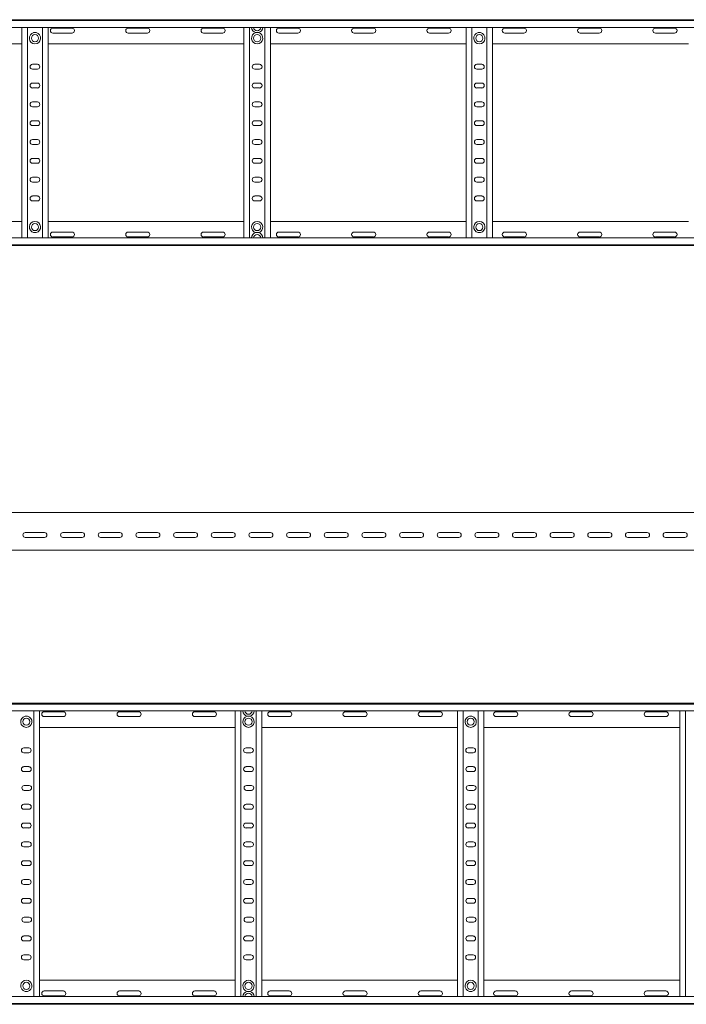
# Model space of a CAD drawing. Header units: millimetres. Extents: x -921 to 3361, y -5257 to -169.
# Tile 8 of 10: x 1130 to 2015, y -2545 to -1236. Entities that reach past the tile are written whole.
import ezdxf

# ---------------------------------------------------------------- set-up
doc = ezdxf.new("R2010")
doc.units = ezdxf.units.MM

msp = doc.modelspace()

# ---------------------------------------------------------------- linework, layer by layer
at = {"color": 7, "linetype": 'Continuous', "lineweight": 15}
for p, q in [((389.6, -1236.4), (3336.7, -1236.4)), ((3336.7, -1237.5), (389.7, -1237.5)), ((389.7, -1246.6), (3336.7, -1246.6)), ((1132.7, -1526.2), (1132.7, -1246.6)), ((1140.2, -1526.2), (1140.2, -1246.6)), ((1151.9, -1253.6), (1148.4, -1253.6)), ((1160.2, -1526.2), (1160.2, -1246.6)), ((1167.7, -1526.2), (1167.7, -1246.6)), ((1199.4, -1247.6), (1173.9, -1247.6)), ((1173.9, -1254.1), (1199.4, -1254.1)), ((1299.4, -1247.6), (1273.9, -1247.6)), ((1273.9, -1254.1), (1299.4, -1254.1)), ((1399.4, -1247.6), (1373.9, -1247.6)), ((1373.9, -1254.1), (1399.4, -1254.1)), ((1427.7, -1526.2), (1427.7, -1246.6)), ((1435.2, -1526.2), (1435.2, -1246.6)), ((1446.9, -1253.6), (1443.4, -1253.6)), ((1455.2, -1526.2), (1455.2, -1246.6)), ((1462.7, -1526.2), (1462.7, -1246.6)), ((1499.4, -1247.6), (1473.9, -1247.6)), ((1473.9, -1254.1), (1499.4, -1254.1)), ((1599.4, -1247.6), (1573.9, -1247.6)), ((1573.9, -1254.1), (1599.4, -1254.1)), ((1699.4, -1247.6), (1673.9, -1247.6)), ((1673.9, -1254.1), (1699.4, -1254.1)), ((1722.7, -1526.2), (1722.7, -1246.6)), ((1730.2, -1526.2), (1730.2, -1246.6)), ((1741.9, -1253.6), (1738.4, -1253.6)), ((1750.2, -1526.2), (1750.2, -1246.6)), ((1757.7, -1526.2), (1757.7, -1246.6)), ((1799.4, -1247.6), (1773.9, -1247.6)), ((1773.9, -1254.1), (1799.4, -1254.1)), ((1899.4, -1247.6), (1873.9, -1247.6)), ((1873.9, -1254.1), (1899.4, -1254.1)), ((1999.4, -1247.6), (1973.9, -1247.6)), ((1973.9, -1254.1), (1999.4, -1254.1)), ((872.7, -1268.4), (1132.7, -1268.4)), ((1167.7, -1268.4), (1427.7, -1268.4)), ((1462.7, -1268.4), (1722.7, -1268.4)), ((1757.7, -1268.4), (2017.7, -1268.4)), ((1153.4, -1295.6), (1146.9, -1295.6)), ((1146.9, -1302.1), (1153.4, -1302.1)), ((1448.4, -1295.6), (1441.9, -1295.6)), ((1441.9, -1302.1), (1448.4, -1302.1)), ((1743.4, -1295.6), (1736.9, -1295.6)), ((1736.9, -1302.1), (1743.4, -1302.1)), ((1153.4, -1320.6), (1146.9, -1320.6)), ((1448.4, -1320.6), (1441.9, -1320.6)), ((1743.4, -1320.6), (1736.9, -1320.6)), ((1146.9, -1327.1), (1153.4, -1327.1)), ((1441.9, -1327.1), (1448.4, -1327.1)), ((1736.9, -1327.1), (1743.4, -1327.1)), ((1153.4, -1345.6), (1146.9, -1345.6)), ((1448.4, -1345.6), (1441.9, -1345.6)), ((1743.4, -1345.6), (1736.9, -1345.6)), ((1146.9, -1352.1), (1153.4, -1352.1)), ((1441.9, -1352.1), (1448.4, -1352.1)), ((1736.9, -1352.1), (1743.4, -1352.1)), ((1153.4, -1370.6), (1146.9, -1370.6)), ((1448.4, -1370.6), (1441.9, -1370.6)), ((1743.4, -1370.6), (1736.9, -1370.6)), ((1146.9, -1377.1), (1153.4, -1377.1)), ((1441.9, -1377.1), (1448.4, -1377.1)), ((1736.9, -1377.1), (1743.4, -1377.1)), ((1153.4, -1395.6), (1146.9, -1395.6)), ((1448.4, -1395.6), (1441.9, -1395.6)), ((1743.4, -1395.6), (1736.9, -1395.6)), ((1146.9, -1402.1), (1153.4, -1402.1)), ((1441.9, -1402.1), (1448.4, -1402.1)), ((1736.9, -1402.1), (1743.4, -1402.1)), ((1153.4, -1420.6), (1146.9, -1420.6)), ((1448.4, -1420.6), (1441.9, -1420.6)), ((1743.4, -1420.6), (1736.9, -1420.6)), ((1146.9, -1427.1), (1153.4, -1427.1)), ((1441.9, -1427.1), (1448.4, -1427.1)), ((1736.9, -1427.1), (1743.4, -1427.1)), ((1153.4, -1445.6), (1146.9, -1445.6)), ((1448.4, -1445.6), (1441.9, -1445.6)), ((1743.4, -1445.6), (1736.9, -1445.6)), ((1146.9, -1452.1), (1153.4, -1452.1)), ((1441.9, -1452.1), (1448.4, -1452.1)), ((1736.9, -1452.1), (1743.4, -1452.1)), ((1153.4, -1470.6), (1146.9, -1470.6)), ((1146.9, -1477.1), (1153.4, -1477.1)), ((1448.4, -1470.6), (1441.9, -1470.6)), ((1441.9, -1477.1), (1448.4, -1477.1)), ((1743.4, -1470.6), (1736.9, -1470.6)), ((1736.9, -1477.1), (1743.4, -1477.1)), ((872.7, -1504.4), (1132.7, -1504.4)), ((1167.7, -1504.4), (1427.7, -1504.4)), ((1462.7, -1504.4), (1722.7, -1504.4)), ((1757.7, -1504.4), (2017.7, -1504.4)), ((3336.7, -1526.2), (389.7, -1526.2)), ((1148.4, -1519.2), (1151.9, -1519.2)), ((1173.9, -1518.6), (1199.4, -1518.6)), ((1199.4, -1525.1), (1173.9, -1525.1)), ((1273.9, -1518.6), (1299.4, -1518.6)), ((1299.4, -1525.1), (1273.9, -1525.1)), ((1373.9, -1518.6), (1399.4, -1518.6)), ((1399.4, -1525.1), (1373.9, -1525.1)), ((1443.4, -1519.2), (1446.9, -1519.2)), ((1473.9, -1518.6), (1499.4, -1518.6)), ((1499.4, -1525.1), (1473.9, -1525.1)), ((1573.9, -1518.6), (1599.4, -1518.6)), ((1599.4, -1525.1), (1573.9, -1525.1)), ((1673.9, -1518.6), (1699.4, -1518.6)), ((1699.4, -1525.1), (1673.9, -1525.1)), ((1738.4, -1519.2), (1741.9, -1519.2)), ((1773.9, -1518.6), (1799.4, -1518.6)), ((1799.4, -1525.1), (1773.9, -1525.1)), ((1873.9, -1518.6), (1899.4, -1518.6)), ((1899.4, -1525.1), (1873.9, -1525.1)), ((1973.9, -1518.6), (1999.4, -1518.6)), ((1999.4, -1525.1), (1973.9, -1525.1)), ((389.6, -1536.4), (3336.7, -1536.4)), ((389.7, -1535.3), (3336.7, -1535.3)), ((3325.2, -1891), (378.2, -1891)), ((1137.4, -1917.8), (1162.9, -1917.8)), ((1187.4, -1917.8), (1212.9, -1917.8)), ((1237.4, -1917.8), (1262.9, -1917.8)), ((1287.4, -1917.8), (1312.9, -1917.8)), ((1337.4, -1917.8), (1362.9, -1917.8)), ((1387.4, -1917.8), (1412.9, -1917.8)), ((1437.4, -1917.8), (1462.9, -1917.8)), ((1487.4, -1917.8), (1512.9, -1917.8)), ((1537.4, -1917.8), (1562.9, -1917.8)), ((1587.4, -1917.8), (1612.9, -1917.8)), ((1637.4, -1917.8), (1662.9, -1917.8)), ((1687.4, -1917.8), (1712.9, -1917.8)), ((1737.4, -1917.8), (1762.9, -1917.8)), ((1787.4, -1917.8), (1812.9, -1917.8)), ((1837.4, -1917.8), (1862.9, -1917.8)), ((1887.4, -1917.8), (1912.9, -1917.8)), ((1937.4, -1917.8), (1962.9, -1917.8)), ((1987.4, -1917.8), (2012.9, -1917.8)), ((1162.9, -1924.3), (1137.4, -1924.3)), ((1212.9, -1924.3), (1187.4, -1924.3)), ((1262.9, -1924.3), (1237.4, -1924.3)), ((1312.9, -1924.3), (1287.4, -1924.3)), ((1362.9, -1924.3), (1337.4, -1924.3)), ((1412.9, -1924.3), (1387.4, -1924.3)), ((1462.9, -1924.3), (1437.4, -1924.3)), ((1512.9, -1924.3), (1487.4, -1924.3)), ((1562.9, -1924.3), (1537.4, -1924.3)), ((1612.9, -1924.3), (1587.4, -1924.3)), ((1662.9, -1924.3), (1637.4, -1924.3)), ((1712.9, -1924.3), (1687.4, -1924.3)), ((1762.9, -1924.3), (1737.4, -1924.3)), ((1812.9, -1924.3), (1787.4, -1924.3)), ((1862.9, -1924.3), (1837.4, -1924.3)), ((1912.9, -1924.3), (1887.4, -1924.3)), ((1962.9, -1924.3), (1937.4, -1924.3)), ((2012.9, -1924.3), (1987.4, -1924.3)), ((378.2, -1941), (3325.2, -1941)), ((378.1, -2144.6), (3325.2, -2144.6)), ((3325.2, -2145.7), (378.2, -2145.7)), ((378.2, -2154.8), (3325.2, -2154.8)), ((1148.7, -2534.4), (1148.7, -2154.8)), ((1156.2, -2534.4), (1156.2, -2154.8)), ((1187.9, -2155.8), (1162.4, -2155.8)), ((1287.9, -2155.8), (1262.4, -2155.8)), ((1387.9, -2155.8), (1362.4, -2155.8)), ((1416.2, -2534.4), (1416.2, -2154.8)), ((1423.7, -2534.4), (1423.7, -2154.8)), ((1443.7, -2534.4), (1443.7, -2154.8)), ((1451.2, -2534.4), (1451.2, -2154.8)), ((1487.9, -2155.8), (1462.4, -2155.8)), ((1587.9, -2155.8), (1562.4, -2155.8)), ((1687.9, -2155.8), (1662.4, -2155.8)), ((1711.2, -2534.4), (1711.2, -2154.8)), ((1718.7, -2534.4), (1718.7, -2154.8)), ((1738.7, -2534.4), (1738.7, -2154.8)), ((1746.2, -2534.4), (1746.2, -2154.8)), ((1787.9, -2155.8), (1762.4, -2155.8)), ((1887.9, -2155.8), (1862.4, -2155.8)), ((1987.9, -2155.8), (1962.4, -2155.8)), ((2006.2, -2534.4), (2006.2, -2154.8)), ((2013.7, -2534.4), (2013.7, -2154.8)), ((1140.4, -2161.8), (1137, -2161.8)), ((1162.4, -2162.3), (1187.9, -2162.3)), ((1262.4, -2162.3), (1287.9, -2162.3)), ((1362.4, -2162.3), (1387.9, -2162.3)), ((1435.4, -2161.8), (1432, -2161.8)), ((1462.4, -2162.3), (1487.9, -2162.3)), ((1562.4, -2162.3), (1587.9, -2162.3)), ((1662.4, -2162.3), (1687.9, -2162.3)), ((1730.4, -2161.8), (1727, -2161.8)), ((1762.4, -2162.3), (1787.9, -2162.3)), ((1862.4, -2162.3), (1887.9, -2162.3)), ((1962.4, -2162.3), (1987.9, -2162.3)), ((1156.2, -2176.6), (1416.2, -2176.6)), ((1451.2, -2176.6), (1711.2, -2176.6)), ((1746.2, -2176.6), (2006.2, -2176.6)), ((1141.9, -2203.8), (1135.4, -2203.8)), ((1135.4, -2210.3), (1141.9, -2210.3)), ((1436.9, -2203.8), (1430.4, -2203.8)), ((1430.4, -2210.3), (1436.9, -2210.3)), ((1731.9, -2203.8), (1725.4, -2203.8)), ((1725.4, -2210.3), (1731.9, -2210.3)), ((1142, -2228.8), (1135.5, -2228.8)), ((1135.5, -2235.3), (1142, -2235.3)), ((1437, -2228.8), (1430.5, -2228.8)), ((1430.5, -2235.3), (1437, -2235.3)), ((1732, -2228.8), (1725.5, -2228.8)), ((1725.5, -2235.3), (1732, -2235.3)), ((1142.5, -2253.8), (1136, -2253.8)), ((1136, -2260.3), (1142.5, -2260.3)), ((1437.5, -2253.8), (1431, -2253.8)), ((1431, -2260.3), (1437.5, -2260.3)), ((1732.5, -2253.8), (1726, -2253.8)), ((1726, -2260.3), (1732.5, -2260.3)), ((1142, -2278.8), (1135.5, -2278.8)), ((1135.5, -2285.3), (1142, -2285.3)), ((1437, -2278.8), (1430.5, -2278.8)), ((1430.5, -2285.3), (1437, -2285.3)), ((1732, -2278.8), (1725.5, -2278.8)), ((1725.5, -2285.3), (1732, -2285.3)), ((1141.9, -2303.8), (1135.4, -2303.8)), ((1135.4, -2310.3), (1141.9, -2310.3)), ((1436.9, -2303.8), (1430.4, -2303.8)), ((1430.4, -2310.3), (1436.9, -2310.3)), ((1731.9, -2303.8), (1725.4, -2303.8)), ((1725.4, -2310.3), (1731.9, -2310.3)), ((1142, -2328.8), (1135.5, -2328.8)), ((1135.5, -2335.3), (1142, -2335.3)), ((1437, -2328.8), (1430.5, -2328.8)), ((1430.5, -2335.3), (1437, -2335.3)), ((1732, -2328.8), (1725.5, -2328.8)), ((1725.5, -2335.3), (1732, -2335.3)), ((1142, -2353.8), (1135.5, -2353.8)), ((1437, -2353.8), (1430.5, -2353.8)), ((1732, -2353.8), (1725.5, -2353.8)), ((1135.5, -2360.3), (1142, -2360.3)), ((1430.5, -2360.3), (1437, -2360.3)), ((1725.5, -2360.3), (1732, -2360.3)), ((1141.9, -2378.8), (1135.4, -2378.8)), ((1436.9, -2378.8), (1430.4, -2378.8)), ((1731.9, -2378.8), (1725.4, -2378.8)), ((1135.4, -2385.3), (1141.9, -2385.3)), ((1430.4, -2385.3), (1436.9, -2385.3)), ((1725.4, -2385.3), (1731.9, -2385.3)), ((1142, -2403.8), (1135.5, -2403.8)), ((1437, -2403.8), (1430.5, -2403.8)), ((1732, -2403.8), (1725.5, -2403.8)), ((1135.5, -2410.3), (1142, -2410.3)), ((1430.5, -2410.3), (1437, -2410.3)), ((1725.5, -2410.3), (1732, -2410.3)), ((1142.5, -2428.8), (1136, -2428.8)), ((1437.5, -2428.8), (1431, -2428.8)), ((1732.5, -2428.8), (1726, -2428.8)), ((1136, -2435.3), (1142.5, -2435.3)), ((1431, -2435.3), (1437.5, -2435.3)), ((1726, -2435.3), (1732.5, -2435.3)), ((1142, -2453.8), (1135.5, -2453.8)), ((1437, -2453.8), (1430.5, -2453.8)), ((1732, -2453.8), (1725.5, -2453.8)), ((1135.5, -2460.3), (1142, -2460.3)), ((1430.5, -2460.3), (1437, -2460.3)), ((1725.5, -2460.3), (1732, -2460.3)), ((1141.9, -2478.8), (1135.4, -2478.8)), ((1135.4, -2485.3), (1141.9, -2485.3)), ((1436.9, -2478.8), (1430.4, -2478.8)), ((1430.4, -2485.3), (1436.9, -2485.3)), ((1731.9, -2478.8), (1725.4, -2478.8)), ((1725.4, -2485.3), (1731.9, -2485.3)), ((1156.2, -2512.6), (1416.2, -2512.6)), ((1451.2, -2512.6), (1711.2, -2512.6)), ((1746.2, -2512.6), (2006.2, -2512.6)), ((3325.2, -2534.4), (378.2, -2534.4)), ((1137, -2527.4), (1140.4, -2527.4)), ((1162.4, -2526.8), (1187.9, -2526.8)), ((1187.9, -2533.3), (1162.4, -2533.3)), ((1262.4, -2526.8), (1287.9, -2526.8)), ((1287.9, -2533.3), (1262.4, -2533.3)), ((1362.4, -2526.8), (1387.9, -2526.8)), ((1387.9, -2533.3), (1362.4, -2533.3)), ((1432, -2527.4), (1435.4, -2527.4)), ((1462.4, -2526.8), (1487.9, -2526.8)), ((1487.9, -2533.3), (1462.4, -2533.3)), ((1562.4, -2526.8), (1587.9, -2526.8)), ((1587.9, -2533.3), (1562.4, -2533.3)), ((1662.4, -2526.8), (1687.9, -2526.8)), ((1687.9, -2533.3), (1662.4, -2533.3)), ((1727, -2527.4), (1730.4, -2527.4)), ((1762.4, -2526.8), (1787.9, -2526.8)), ((1787.9, -2533.3), (1762.4, -2533.3)), ((1862.4, -2526.8), (1887.9, -2526.8)), ((1887.9, -2533.3), (1862.4, -2533.3)), ((1962.4, -2526.8), (1987.9, -2526.8)), ((1987.9, -2533.3), (1962.4, -2533.3)), ((378.1, -2544.6), (3325.2, -2544.6)), ((378.2, -2543.5), (3325.2, -2543.5))]:
    msp.add_line(p, q, dxfattribs=at)
for centre in [(1150.2, -1260.9), (1445.2, -1260.9), (1740.2, -1260.9), (1150.2, -1511.9), (1445.2, -1511.9), (1740.2, -1511.9), (1138.7, -2169.1), (1433.7, -2169.1), (1728.7, -2169.1), (1138.7, -2520.1), (1433.7, -2520.1), (1728.7, -2520.1)]:
    msp.add_circle(centre, 4.75, dxfattribs=at)
for centre, radius, start, end in [((1150.2, -1260.9), 7.5, 103.2615, 76.7385), ((1173.9, -1250.9), 3.25, 90, 270), ((1199.4, -1250.9), 3.25, 270, 90), ((1273.9, -1250.9), 3.25, 90, 270), ((1299.4, -1250.9), 3.25, 270, 90), ((1373.9, -1250.9), 3.25, 90, 270), ((1399.4, -1250.9), 3.25, 270, 90), ((1445.2, -1246.3), 7.5, 182.4836, 256.7385), ((1445.2, -1260.9), 7.5, 103.2615, 76.7385), ((1445.2, -1246.3), 4.75, 183.9233, 356.0767), ((1445.2, -1246.3), 7.5, 283.2615, 357.5164), ((1473.9, -1250.9), 3.25, 90, 270), ((1499.4, -1250.9), 3.25, 270, 90), ((1573.9, -1250.9), 3.25, 90, 270), ((1599.4, -1250.9), 3.25, 270, 90), ((1673.9, -1250.9), 3.25, 90, 270), ((1699.4, -1250.9), 3.25, 270, 90), ((1740.2, -1260.9), 7.5, 103.2615, 76.7385), ((1773.9, -1250.9), 3.25, 90, 270), ((1799.4, -1250.9), 3.25, 270, 90), ((1873.9, -1250.9), 3.25, 90, 270), ((1899.4, -1250.9), 3.25, 270, 90), ((1973.9, -1250.9), 3.25, 90, 270), ((1999.4, -1250.9), 3.25, 270, 90), ((1146.9, -1298.9), 3.25, 90, 270), ((1153.4, -1298.9), 3.25, 270, 90), ((1441.9, -1298.9), 3.25, 90, 270), ((1448.4, -1298.9), 3.25, 270, 90), ((1736.9, -1298.9), 3.25, 90, 270), ((1743.4, -1298.9), 3.25, 270, 90), ((1146.9, -1323.9), 3.25, 90, 270), ((1153.4, -1323.9), 3.25, 270, 90), ((1441.9, -1323.9), 3.25, 90, 270), ((1448.4, -1323.9), 3.25, 270, 90), ((1736.9, -1323.9), 3.25, 90, 270), ((1743.4, -1323.9), 3.25, 270, 90), ((1146.9, -1348.9), 3.25, 90, 270), ((1153.4, -1348.9), 3.25, 270, 90), ((1441.9, -1348.9), 3.25, 90, 270), ((1448.4, -1348.9), 3.25, 270, 90), ((1736.9, -1348.9), 3.25, 90, 270), ((1743.4, -1348.9), 3.25, 270, 90), ((1146.9, -1373.9), 3.25, 90, 270), ((1153.4, -1373.9), 3.25, 270, 90), ((1441.9, -1373.9), 3.25, 90, 270), ((1448.4, -1373.9), 3.25, 270, 90), ((1736.9, -1373.9), 3.25, 90, 270), ((1743.4, -1373.9), 3.25, 270, 90), ((1146.9, -1398.9), 3.25, 90, 270), ((1153.4, -1398.9), 3.25, 270, 90), ((1441.9, -1398.9), 3.25, 90, 270), ((1448.4, -1398.9), 3.25, 270, 90), ((1736.9, -1398.9), 3.25, 90, 270), ((1743.4, -1398.9), 3.25, 270, 90), ((1146.9, -1423.9), 3.25, 90, 270), ((1153.4, -1423.9), 3.25, 270, 90), ((1441.9, -1423.9), 3.25, 90, 270), ((1448.4, -1423.9), 3.25, 270, 90), ((1736.9, -1423.9), 3.25, 90, 270), ((1743.4, -1423.9), 3.25, 270, 90), ((1146.9, -1448.9), 3.25, 90, 270), ((1153.4, -1448.9), 3.25, 270, 90), ((1441.9, -1448.9), 3.25, 90, 270), ((1448.4, -1448.9), 3.25, 270, 90), ((1736.9, -1448.9), 3.25, 90, 270), ((1743.4, -1448.9), 3.25, 270, 90), ((1146.9, -1473.9), 3.25, 90, 270), ((1153.4, -1473.9), 3.25, 270, 90), ((1441.9, -1473.9), 3.25, 90, 270), ((1448.4, -1473.9), 3.25, 270, 90), ((1736.9, -1473.9), 3.25, 90, 270), ((1743.4, -1473.9), 3.25, 270, 90), ((1150.2, -1511.9), 7.5, 283.2615, 256.7385), ((1445.2, -1511.9), 7.5, 283.2615, 256.7385), ((1740.2, -1511.9), 7.5, 283.2615, 256.7385), ((1173.9, -1521.9), 3.25, 90, 270), ((1199.4, -1521.9), 3.25, 270, 90), ((1273.9, -1521.9), 3.25, 90, 270), ((1299.4, -1521.9), 3.25, 270, 90), ((1373.9, -1521.9), 3.25, 90, 270), ((1399.4, -1521.9), 3.25, 270, 90), ((1445.2, -1526.5), 7.5, 103.2615, 177.5164), ((1445.2, -1526.5), 4.75, 3.9233, 176.0767), ((1445.2, -1526.5), 7.5, 2.4836, 76.7385), ((1473.9, -1521.9), 3.25, 90, 270), ((1499.4, -1521.9), 3.25, 270, 90), ((1573.9, -1521.9), 3.25, 90, 270), ((1599.4, -1521.9), 3.25, 270, 90), ((1673.9, -1521.9), 3.25, 90, 270), ((1699.4, -1521.9), 3.25, 270, 90), ((1773.9, -1521.9), 3.25, 90, 270), ((1799.4, -1521.9), 3.25, 270, 90), ((1873.9, -1521.9), 3.25, 90, 270), ((1899.4, -1521.9), 3.25, 270, 90), ((1973.9, -1521.9), 3.25, 90, 270), ((1999.4, -1521.9), 3.25, 270, 90), ((1137.4, -1921), 3.25, 90, 270), ((1162.9, -1921), 3.25, 270, 90), ((1187.4, -1921), 3.25, 90, 270), ((1212.9, -1921), 3.25, 270, 90), ((1237.4, -1921), 3.25, 90, 270), ((1262.9, -1921), 3.25, 270, 90), ((1287.4, -1921), 3.25, 90, 270), ((1312.9, -1921), 3.25, 270, 90), ((1337.4, -1921), 3.25, 90, 270), ((1362.9, -1921), 3.25, 270, 90), ((1387.4, -1921), 3.25, 90, 270), ((1412.9, -1921), 3.25, 270, 90), ((1437.4, -1921), 3.25, 90, 270), ((1462.9, -1921), 3.25, 270, 90), ((1487.4, -1921), 3.25, 90, 270), ((1512.9, -1921), 3.25, 270, 90), ((1537.4, -1921), 3.25, 90, 270), ((1562.9, -1921), 3.25, 270, 90), ((1587.4, -1921), 3.25, 90, 270), ((1612.9, -1921), 3.25, 270, 90), ((1637.4, -1921), 3.25, 90, 270), ((1662.9, -1921), 3.25, 270, 90), ((1687.4, -1921), 3.25, 90, 270), ((1712.9, -1921), 3.25, 270, 90), ((1737.4, -1921), 3.25, 90, 270), ((1762.9, -1921), 3.25, 270, 90), ((1787.4, -1921), 3.25, 90, 270), ((1812.9, -1921), 3.25, 270, 90), ((1837.4, -1921), 3.25, 90, 270), ((1862.9, -1921), 3.25, 270, 90), ((1887.4, -1921), 3.25, 90, 270), ((1912.9, -1921), 3.25, 270, 90), ((1937.4, -1921), 3.25, 90, 270), ((1962.9, -1921), 3.25, 270, 90), ((1987.4, -1921), 3.25, 90, 270), ((2012.9, -1921), 3.25, 270, 90), ((1162.4, -2159.1), 3.25, 90, 270), ((1187.9, -2159.1), 3.25, 270, 90), ((1262.4, -2159.1), 3.25, 90, 270), ((1287.9, -2159.1), 3.25, 270, 90), ((1362.4, -2159.1), 3.25, 90, 270), ((1387.9, -2159.1), 3.25, 270, 90), ((1433.7, -2154.5), 7.5, 182.4836, 256.7385), ((1433.7, -2154.5), 4.75, 183.9233, 356.0767), ((1433.7, -2154.5), 7.5, 283.2615, 357.5164), ((1462.4, -2159.1), 3.25, 90, 270), ((1487.9, -2159.1), 3.25, 270, 90), ((1562.4, -2159.1), 3.25, 90, 270), ((1587.9, -2159.1), 3.25, 270, 90), ((1662.4, -2159.1), 3.25, 90, 270), ((1687.9, -2159.1), 3.25, 270, 90), ((1762.4, -2159.1), 3.25, 90, 270), ((1787.9, -2159.1), 3.25, 270, 90), ((1862.4, -2159.1), 3.25, 90, 270), ((1887.9, -2159.1), 3.25, 270, 90), ((1962.4, -2159.1), 3.25, 90, 270), ((1987.9, -2159.1), 3.25, 270, 90), ((1138.7, -2169.1), 7.5, 103.2615, 76.7385), ((1433.7, -2169.1), 7.5, 103.2615, 76.7385), ((1728.7, -2169.1), 7.5, 103.2615, 76.7385), ((1135.4, -2207.1), 3.25, 90, 270), ((1141.9, -2207.1), 3.25, 270, 90), ((1430.4, -2207.1), 3.25, 90, 270), ((1436.9, -2207.1), 3.25, 270, 90), ((1725.4, -2207.1), 3.25, 90, 270), ((1731.9, -2207.1), 3.25, 270, 90), ((1135.5, -2232.1), 3.25, 89.9999, 269.9999), ((1142, -2232.1), 3.25, 269.9999, 89.9999), ((1430.5, -2232.1), 3.25, 89.9999, 269.9999), ((1437, -2232.1), 3.25, 269.9999, 89.9999), ((1725.5, -2232.1), 3.25, 89.9999, 269.9999), ((1732, -2232.1), 3.25, 269.9999, 89.9999), ((1136, -2257.1), 3.25, 90, 270), ((1142.5, -2257.1), 3.25, 270, 90), ((1431, -2257.1), 3.25, 90, 270), ((1437.5, -2257.1), 3.25, 270, 90), ((1726, -2257.1), 3.25, 90, 270), ((1732.5, -2257.1), 3.25, 270, 90), ((1135.5, -2282.1), 3.25, 90.0001, 270.0001), ((1142, -2282.1), 3.25, 270.0001, 90.0001), ((1430.5, -2282.1), 3.25, 90.0001, 270.0001), ((1437, -2282.1), 3.25, 270.0001, 90.0001), ((1725.5, -2282.1), 3.25, 90.0001, 270.0001), ((1732, -2282.1), 3.25, 270.0001, 90.0001), ((1135.4, -2307.1), 3.25, 90, 270), ((1141.9, -2307.1), 3.25, 270, 90), ((1430.4, -2307.1), 3.25, 90, 270), ((1436.9, -2307.1), 3.25, 270, 90), ((1725.4, -2307.1), 3.25, 90, 270), ((1731.9, -2307.1), 3.25, 270, 90), ((1135.5, -2332.1), 3.25, 89.9999, 269.9999), ((1142, -2332.1), 3.25, 269.9999, 89.9999), ((1430.5, -2332.1), 3.25, 89.9999, 269.9999), ((1437, -2332.1), 3.25, 269.9999, 89.9999), ((1725.5, -2332.1), 3.25, 89.9999, 269.9999), ((1732, -2332.1), 3.25, 269.9999, 89.9999), ((1135.5, -2357.1), 3.25, 90.0001, 270.0001), ((1142, -2357.1), 3.25, 270.0001, 90.0001), ((1430.5, -2357.1), 3.25, 90.0001, 270.0001), ((1437, -2357.1), 3.25, 270.0001, 90.0001), ((1725.5, -2357.1), 3.25, 90.0001, 270.0001), ((1732, -2357.1), 3.25, 270.0001, 90.0001), ((1135.4, -2382.1), 3.25, 90, 270), ((1141.9, -2382.1), 3.25, 270, 90), ((1430.4, -2382.1), 3.25, 90, 270), ((1436.9, -2382.1), 3.25, 270, 90), ((1725.4, -2382.1), 3.25, 90, 270), ((1731.9, -2382.1), 3.25, 270, 90), ((1135.5, -2407.1), 3.25, 89.9999, 269.9999), ((1142, -2407.1), 3.25, 269.9999, 89.9999), ((1430.5, -2407.1), 3.25, 89.9999, 269.9999), ((1437, -2407.1), 3.25, 269.9999, 89.9999), ((1725.5, -2407.1), 3.25, 89.9999, 269.9999), ((1732, -2407.1), 3.25, 269.9999, 89.9999), ((1136, -2432.1), 3.25, 90, 270), ((1142.5, -2432.1), 3.25, 270, 90), ((1431, -2432.1), 3.25, 90, 270), ((1437.5, -2432.1), 3.25, 270, 90), ((1726, -2432.1), 3.25, 90, 270), ((1732.5, -2432.1), 3.25, 270, 90), ((1135.5, -2457.1), 3.25, 90.0001, 270.0001), ((1142, -2457.1), 3.25, 270.0001, 90.0001), ((1430.5, -2457.1), 3.25, 90.0001, 270.0001), ((1437, -2457.1), 3.25, 270.0001, 90.0001), ((1725.5, -2457.1), 3.25, 90.0001, 270.0001), ((1732, -2457.1), 3.25, 270.0001, 90.0001), ((1135.4, -2482.1), 3.25, 90, 270), ((1141.9, -2482.1), 3.25, 270, 90), ((1430.4, -2482.1), 3.25, 90, 270), ((1436.9, -2482.1), 3.25, 270, 90), ((1725.4, -2482.1), 3.25, 90, 270), ((1731.9, -2482.1), 3.25, 270, 90), ((1138.7, -2520.1), 7.5, 283.2615, 256.7385), ((1433.7, -2520.1), 7.5, 283.2615, 256.7385), ((1728.7, -2520.1), 7.5, 283.2615, 256.7385), ((1162.4, -2530.1), 3.25, 90, 270), ((1187.9, -2530.1), 3.25, 270, 90), ((1262.4, -2530.1), 3.25, 90, 270), ((1287.9, -2530.1), 3.25, 270, 90), ((1362.4, -2530.1), 3.25, 90, 270), ((1387.9, -2530.1), 3.25, 270, 90), ((1433.7, -2534.7), 7.5, 103.2615, 177.5164), ((1433.7, -2534.7), 4.75, 3.9233, 176.0767), ((1433.7, -2534.7), 7.5, 2.4836, 76.7385), ((1462.4, -2530.1), 3.25, 90, 270), ((1487.9, -2530.1), 3.25, 270, 90), ((1562.4, -2530.1), 3.25, 90, 270), ((1587.9, -2530.1), 3.25, 270, 90), ((1662.4, -2530.1), 3.25, 90, 270), ((1687.9, -2530.1), 3.25, 270, 90), ((1762.4, -2530.1), 3.25, 90, 270), ((1787.9, -2530.1), 3.25, 270, 90), ((1862.4, -2530.1), 3.25, 90, 270), ((1887.9, -2530.1), 3.25, 270, 90), ((1962.4, -2530.1), 3.25, 90, 270), ((1987.9, -2530.1), 3.25, 270, 90)]:
    msp.add_arc(centre, radius, start, end, dxfattribs=at)

doc.saveas('drawing.dxf')
